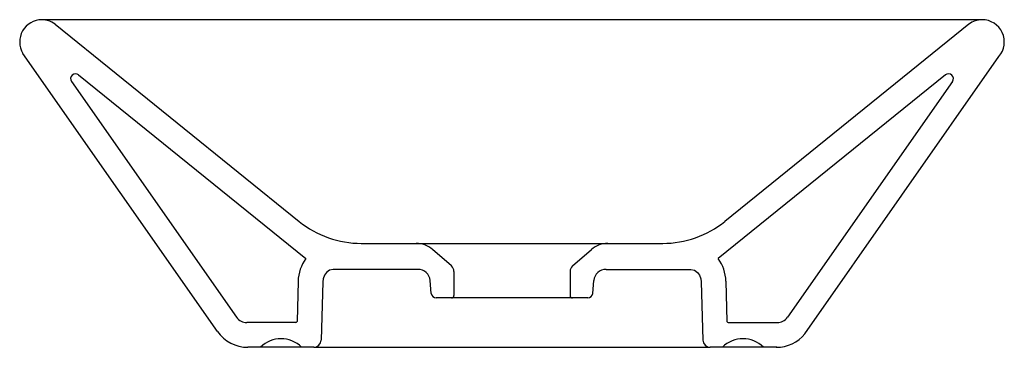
# Model space of a CAD drawing. Header units: millimetres. Extents: x 1612.018 to 1612.416, y 691.333 to 691.466.
import ezdxf

# ---------------------------------------------------------------- set-up
doc = ezdxf.new("R2010")
doc.units = ezdxf.units.MM
doc.layers.add('SANINDUSA', color=3, linetype='Continuous')

msp = doc.modelspace()

# ---------------------------------------------------------------- linework, layer by layer
at = {"layer": 'SANINDUSA', "linetype": 'Continuous'}
for p, q in [((1612.407426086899, 691.4656203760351), (1612.026916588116, 691.4656203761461)), ((1612.156188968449, 691.3752235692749), (1612.178437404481, 691.3752235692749)), ((1612.178437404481, 691.3752235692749), (1612.255922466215, 691.3752235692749)), ((1612.255922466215, 691.3752235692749), (1612.278170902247, 691.3752235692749)), ((1612.255922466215, 691.3752235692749), (1612.269081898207, 691.3752235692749)), ((1612.179088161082, 691.3647235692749), (1612.144832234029, 691.3647235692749)), ((1612.255271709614, 691.3647235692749), (1612.289527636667, 691.3647235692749)), ((1612.130629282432, 691.3599387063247), (1612.130171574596, 691.3437094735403)), ((1612.140594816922, 691.3596567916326), (1612.139931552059, 691.3361389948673)), ((1612.293765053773, 691.3596567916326), (1612.294428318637, 691.3361389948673)), ((1612.303730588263, 691.3599387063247), (1612.304188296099, 691.3437094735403)), ((1612.129671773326, 691.3432235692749), (1612.109820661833, 691.3432235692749)), ((1612.30468809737, 691.3432235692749), (1612.324539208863, 691.3432235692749)), ((1612.132022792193, 691.3332235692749), (1612.115402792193, 691.3332235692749)), ((1612.136932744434, 691.3332235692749), (1612.148409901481, 691.3332235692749)), ((1612.148409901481, 691.3332235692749), (1612.186675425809, 691.3332235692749)), ((1612.186679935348, 691.3332235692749), (1612.194679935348, 691.3332235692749)), ((1612.194679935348, 691.3332235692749), (1612.239679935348, 691.3332235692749)), ((1612.239679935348, 691.3332235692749), (1612.247711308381, 691.3332235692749)), ((1612.24771581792, 691.3332235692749), (1612.285888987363, 691.3332235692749)), ((1612.285888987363, 691.3332235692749), (1612.297427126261, 691.3332235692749)), ((1612.302337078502, 691.3332235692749), (1612.297427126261, 691.3332235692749)), ((1612.318957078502, 691.3332235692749), (1612.302512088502, 691.3332235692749)), ((1612.324387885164, 691.3332235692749), (1612.318957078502, 691.3332235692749))]:
    msp.add_line(p, q, dxfattribs=at)
at = {"layer": 'SANINDUSA'}
for p, q in [((1612.032252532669, 691.4638556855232), (1612.131065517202, 691.384097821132)), ((1612.402107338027, 691.4638556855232), (1612.381501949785, 691.4472238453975)), ((1612.097976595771, 691.339616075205), (1612.019209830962, 691.4520317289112)), ((1612.335745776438, 691.3387062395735), (1612.41427614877, 691.4507845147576)), ((1612.381501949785, 691.4472238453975), (1612.303294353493, 691.384097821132)), ((1612.038896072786, 691.4406017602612), (1612.105727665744, 691.3453517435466)), ((1612.041789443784, 691.4433067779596), (1612.1337834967, 691.3690528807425)), ((1612.392570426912, 691.4433067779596), (1612.300576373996, 691.3690528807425)), ((1612.39546379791, 691.4406017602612), (1612.328632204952, 691.3453517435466)), ((1612.192648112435, 691.366120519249), (1612.184997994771, 691.3727706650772)), ((1612.241711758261, 691.366120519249), (1612.249361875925, 691.3727706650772)), ((1612.193679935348, 691.3638246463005), (1612.193679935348, 691.3541778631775)), ((1612.240679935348, 691.3638563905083), (1612.240679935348, 691.3541778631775)), ((1612.1845202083, 691.355003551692), (1612.184069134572, 691.3601593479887)), ((1612.249839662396, 691.355003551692), (1612.250290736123, 691.3601593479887)), ((1612.192679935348, 691.3531778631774), (1612.186512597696, 691.3531778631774)), ((1612.241679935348, 691.3531778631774), (1612.192679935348, 691.3531778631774)), ((1612.247847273, 691.3531778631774), (1612.241679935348, 691.3531778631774)), ((1612.115402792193, 691.3332235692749), (1612.110261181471, 691.3332235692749)), ((1612.136932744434, 691.3332235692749), (1612.132022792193, 691.3332235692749))]:
    msp.add_line(p, q, dxfattribs=at)
at = {"layer": 'SANINDUSA', "linetype": 'Continuous', "flags": 128}
for points in [[(1612.144832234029, 691.3647235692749), (1612.14335172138, 691.3643931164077), (1612.14212665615, 691.3635157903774), (1612.141284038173, 691.362347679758), (1612.14075695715, 691.3609227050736), (1612.140594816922, 691.3596567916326)], [(1612.289527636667, 691.3647235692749), (1612.291008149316, 691.3643931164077), (1612.292233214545, 691.3635157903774), (1612.293075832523, 691.362347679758), (1612.293602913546, 691.3609227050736), (1612.293765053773, 691.3596567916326)]]:
    msp.add_lwpolyline(points, dxfattribs=at)
at = {"layer": 'SANINDUSA', "linetype": 'Continuous'}
for centre, radius, start, end in [((1612.026900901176, 691.4566495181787), 0.008970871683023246, 89.89980952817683, 210.9809924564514), ((1612.407424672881, 691.4566203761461), 0.009000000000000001, 319.5767370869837, 90.00000001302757), ((1612.145969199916, 691.3597327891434), 0.01534129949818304, 142.589859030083, 179.230929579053), ((1612.28839067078, 691.3597327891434), 0.01534129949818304, 0.7690704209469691, 37.410140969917), ((1612.123712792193, 691.3249135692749), 0.01175211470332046, 45, 135), ((1612.310647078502, 691.3249135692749), 0.01175211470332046, 45, 135), ((1612.297427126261, 691.3362235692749), 0.003, 181.6154662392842, 270)]:
    msp.add_arc(centre, radius, start, end, dxfattribs=at)
at = {"layer": 'SANINDUSA'}
for centre, radius, start, end in [((1612.026685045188, 691.4560647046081), 0.009558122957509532, 54.59885362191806, 88.70595003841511), ((1612.407630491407, 691.456106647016), 0.009515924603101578, 91.23082275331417, 125.4795002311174), ((1612.040533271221, 691.4417504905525), 0.002, 51.0909274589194, 215.0551850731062), ((1612.393826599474, 691.4417504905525), 0.002, 324.9448149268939, 128.9090725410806), ((1612.156188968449, 691.4152235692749), 0.04, 231.0909274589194, 270), ((1612.278170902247, 691.4152235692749), 0.04, 270, 308.9090725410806), ((1612.178437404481, 691.3652235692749), 0.01, 48.9999999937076, 90), ((1612.255922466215, 691.3652235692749), 0.01, 90, 131.0000000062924), ((1612.179088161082, 691.3597235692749), 0.005, 5.000000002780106, 90), ((1612.190679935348, 691.3638563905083), 0.003, 0, 48.9999999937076), ((1612.243679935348, 691.3638563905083), 0.003, 131.0000000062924, 180), ((1612.255271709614, 691.3597235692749), 0.005, 90, 174.9999999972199), ((1612.186512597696, 691.3551778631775), 0.002, 185.0000000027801, 270), ((1612.192679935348, 691.3541778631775), 0.0009999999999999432, 270, 0), ((1612.241679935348, 691.3541778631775), 0.0009999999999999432, 180, 270), ((1612.247847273, 691.3551778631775), 0.002, 270, 354.9999999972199), ((1612.109820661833, 691.3482235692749), 0.005, 215.0551850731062, 270), ((1612.324539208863, 691.3482235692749), 0.005, 270, 324.9448149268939), ((1612.129671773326, 691.3437235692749), 0.0005, 270, 358.3845337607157), ((1612.30468809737, 691.3437235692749), 0.0005, 181.6154662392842, 270), ((1612.110261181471, 691.3482235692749), 0.015, 215.0179430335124, 270), ((1612.324151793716, 691.3482235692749), 0.015, 270, 320.6179313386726), ((1612.136932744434, 691.3362235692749), 0.003, 270, 358.3845337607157)]:
    msp.add_arc(centre, radius, start, end, dxfattribs=at)

doc.saveas('drawing.dxf')
